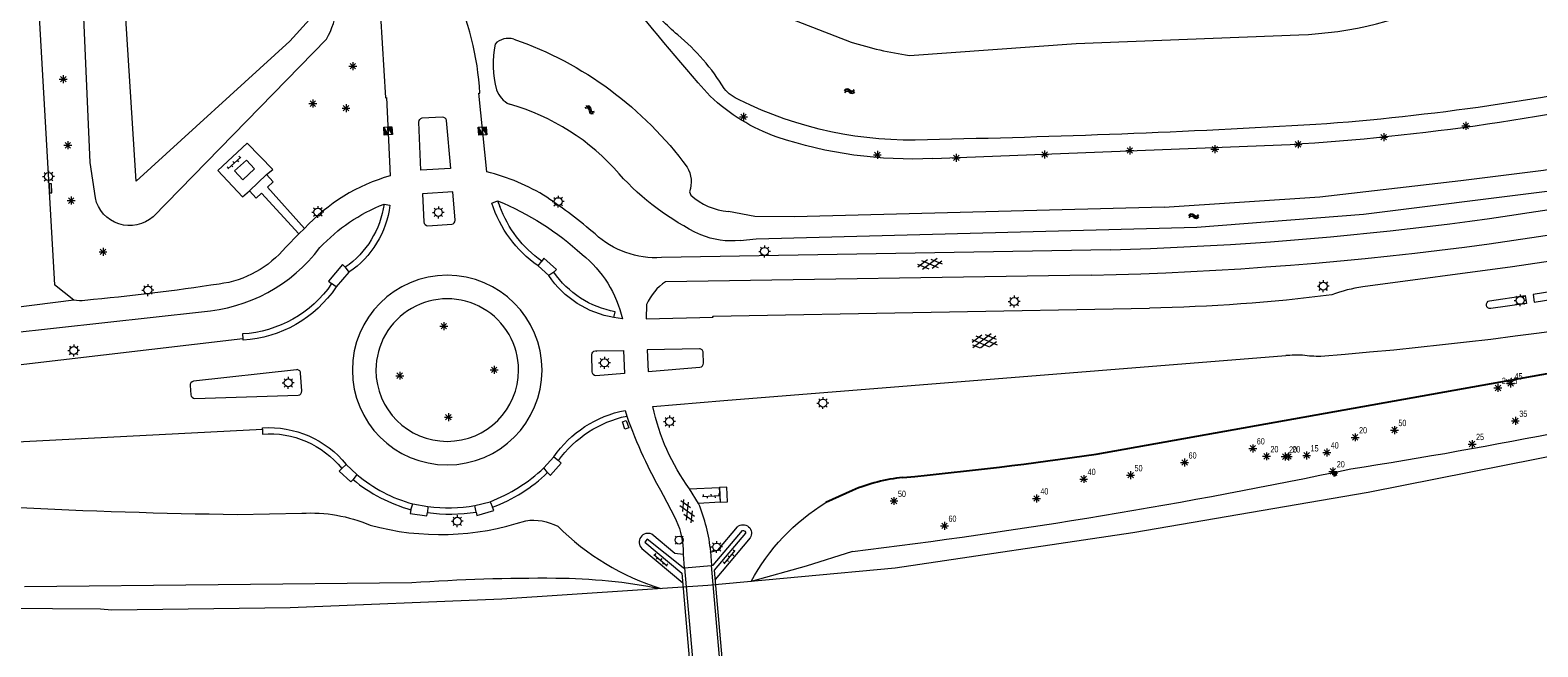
# Model space of a CAD drawing. Extents: x 168769 to 512904, y 516715 to 1559940.
# Tile 219 of 256: x 171486 to 171677, y 518942 to 519020. Entities that reach past the tile are written whole.
import ezdxf

# ---------------------------------------------------------------- set-up
doc = ezdxf.new("R2010")
doc.units = 0
doc.header["$MEASUREMENT"] = 0
doc.layers.get('0').update_dxf_attribs({"linetype": 'CONTINUOUS'})
for name, color, linetype, lineweight in [('+Overig_opstal_BWT', 4, 'CONTINUOUS', 0), ('B03_Overig_bouwwerk', 12, 'CONTINUOUS', 0), ('B04_KUNSTWERK', 32, 'CONTINUOUS', 0), ('Q21_LANTAARNPAAL', 7, 'CONTINUOUS', 18), ('Q23_kolk', 7, 'CONTINUOUS', 18), ('Q26_BOOM', 7, 'CONTINUOUS', 18), ('Q29_Verkeerslicht', 7, 'CONTINUOUS', 0), ('Q97_TROTTOIRKOLK', 7, 'CONTINUOUS', 0), ('S01_symb_gesloten_verh', 7, 'CONTINUOUS', 0), ('S02_symb_open_verh', 7, 'CONTINUOUS', 13), ('T09_INSTEEKSLOOT', 72, 'CONTINUOUS', 0), ('T51_CULTUURSCHEIDING', 3, 'CONTINUOUS', 0), ('V00_kant_verharding', 252, 'CONTINUOUS', 0), ('W00_KANT_WATER', 140, 'CONTINUOUS', 0)]:
    doc.layers.add(name, color=color, linetype=linetype, lineweight=lineweight)
for name, color, linetype in [('S04_Talud', 7, 'CONTINUOUS'), ('S05_Water', 132, 'CONTINUOUS'), ('T20_TALUD', 34, 'CONTINUOUS')]:
    doc.layers.add(name, color=color, linetype=linetype)
doc.styles.get("Standard").update_dxf_attribs({"font": 'ISOB.SHX'})

# ---------------------------------------------------------------- blocks, each defined once
blk = doc.blocks.new('Q21')
at = {"color": 0}
for points in [[(-1.5, 0), (-1, 0)], [(-1.06, 1.06), (-0.71, 0.71)], [(0, 1.5), (0, 1)], [(1.06, 1.06), (0.71, 0.71)], [(1.5, 0), (1, 0)], [(-1.06, -1.06), (-0.71, -0.71)], [(0, -1.5), (0, -1)], [(1.06, -1.06), (0.71, -0.71)]]:
    blk.add_lwpolyline(points, dxfattribs=at)
blk.add_circle((0, 0), 1, dxfattribs=at)
blk = doc.blocks.new('S014')
at = {"color": 0}
for p, q in [((0, -0.75), (4.2, 1.67)), ((0, 0.65), (1.78, 1.67)), ((5.07, -1.52), (0, 1.4)), ((2.64, -1.52), (0, 0)), ((1.08, -1.52), (6.15, 1.4)), ((6.15, -0.75), (1.95, 1.67)), ((3.51, -1.52), (6.15, 0)), ((6.15, 0.65), (4.37, 1.67))]:
    blk.add_line(p, q, dxfattribs=at)
blk = doc.blocks.new('S04')
at = {"color": 0}
for p, q in [((0, 0.5), (0.5, 0.5)), ((0, 0.25), (1, 0.25)), ((0, 0), (0.5, 0)), ((0, -0.25), (1, -0.25)), ((0, -0.5), (0.5, -0.5))]:
    blk.add_line(p, q, dxfattribs=at)
blk = doc.blocks.new('S05')
at = {"color": 0}
for p, q in [((0.08, 0.3), (0.38, 0.59)), ((0.11, -0.19), (0.41, 0.09)), ((0.38, 0.59), (0.68, 0.71)), ((0.41, 0.09), (0.71, 0.21)), ((0.68, 0.71), (1.01, 0.62)), ((0.71, 0.21), (1.02, 0.12)), ((1.01, 0.62), (1.33, 0.37)), ((1.02, 0.12), (1.36, -0.12)), ((1.33, 0.37), (1.66, 0.13)), ((1.66, 0.13), (1.97, 0.04)), ((1.97, 0.04), (2.28, 0.16)), ((2.28, 0.16), (2.58, 0.44)), ((1.36, -0.12), (1.68, -0.37)), ((1.68, -0.37), (2, -0.46)), ((2, -0.46), (2.31, -0.33)), ((2.31, -0.33), (2.61, -0.05))]:
    blk.add_line(p, q, dxfattribs=at)
blk = doc.blocks.new('S016')
at = {"color": 0, "linetype": 'Continuous'}
for points in [[(0.01, -0.38), (2.65, 1.15)], [(2.65, -1.15), (0.01, 0.38)], [(5.07, -1.15), (1.09, 1.15)], [(1.09, -1.15), (5.07, 1.15)], [(6.16, -0.38), (3.51, 1.15)], [(3.51, -1.15), (6.16, 0.37)]]:
    blk.add_lwpolyline(points, dxfattribs=at)
blk = doc.blocks.new('Q29')
at = {"color": 0}
for p, q in [((-1, 1), (-0.7, 0.7)), ((1, 1), (0.7, 0.7)), ((-0.7, -0.7), (-1, -1)), ((0.7, -0.7), (1, -1))]:
    blk.add_line(p, q, dxfattribs=at)
blk.add_circle((0, 0), 1, dxfattribs=at)
blk = doc.blocks.new('Q26')
at = {"color": 0}
for p, q in [((-1, 0), (1, 0)), ((-0.7, 0.7), (0.7, -0.7)), ((0.7, 0.7), (-0.7, -0.7)), ((0, 1), (0, -1))]:
    blk.add_line(p, q, dxfattribs=at)
blk = doc.blocks.new('S026')
for p, q in [((0, 0), (4.4, 0)), ((0.2, 0.5), (0.2, 0)), ((1.2, 0), (1.2, -0.5)), ((2.2, 0.5), (2.2, 0)), ((3.2, 0), (3.2, -0.5)), ((4.2, 0.5), (4.2, 0))]:
    blk.add_line(p, q)
blk = doc.blocks.new('Q97')
blk.add_hatch(color=256).paths.add_polyline_path([(-1, 1), (-1, 0), (1, 1)])
blk.add_line((1, 1), (-1, 0))
at = {"color": 0}
for points in [[(-1, 0), (-1, 1), (1, 1), (1, 0), (-1, 0)], [(0, 0.8), (0, 1)]]:
    blk.add_lwpolyline(points, dxfattribs=at)
blk = doc.blocks.new('Q23')
at = {"color": 0}
blk.add_lwpolyline([(0.99, -0.5), (-0.99, -0.5), (-0.99, 0.5), (0.99, 0.5), (0.99, -0.5)], dxfattribs=at)

msp = doc.modelspace()

# ---------------------------------------------------------------- linework, layer by layer
at = {"layer": '+Overig_opstal_BWT'}
msp.add_lwpolyline([(171489.03, 518999.62), (171488.99, 519000.76), (171488.67, 519000.75), (171488.71, 518999.61), (171489.03, 518999.62)], dxfattribs=at)
at = {"layer": 'B03_Overig_bouwwerk'}
msp.add_lwpolyline([(171573.63, 518960.41), (171574.58, 518960.46), (171574.49, 518962.33), (171573.55, 518962.28), (171573.63, 518960.41)], dxfattribs=at)
at = {"layer": 'B04_KUNSTWERK'}
for points in [[(171564.39, 518955.75), (171564.12, 518955.35)], [(171568.96, 518952.09), (171564.39, 518955.75)], [(171572.77, 518952.43), (171576.46, 518956.82)], [(171576.85, 518956.49), (171572.9, 518951.8), (171575.81, 518918.51)], [(171564.12, 518955.35), (171568.79, 518951.43), (171570.2, 518935.36), (171569.75, 518935.32), (171569.89, 518933.77), (171570.33, 518933.81), (171570.73, 518929.42), (171568.93, 518929.26), (171569.11, 518927.27), (171570.9, 518927.43), (171571.56, 518920.16), (171569.77, 518920), (171569.95, 518918.01), (171571.74, 518918.17), (171573.68, 518896.17), (171569.94, 518891.74)], [(171568.96, 518952.09), (171569.1, 518952.09), (171569.12, 518952.09)], [(171569.12, 518952.09), (171572.52, 518952.41)], [(171569.12, 518952.09), (171574.1, 518895.59)], [(171572.52, 518952.41), (171572.59, 518952.42), (171572.77, 518952.43)], [(171572.52, 518952.41), (171577.44, 518895.9)]]:
    msp.add_lwpolyline(points, dxfattribs=at)
msp.add_lwpolyline([(171576.46, 518956.82, -0.563426), (171576.85, 518956.49)], format="xyb", dxfattribs=at)
at = {"layer": 'T09_INSTEEKSLOOT'}
for points in [[(171590.4, 518954.17, 0.021302), (171653.5, 518964.65, 0.022429), (171707.54, 518975.52, 0.016913), (171756.02, 518987.01, 0.010047), (171796.25, 519000), (171804.52, 519002.78, -0.009304), (171825.15, 519010.75, 0.025348), (171872.18, 519028.57, 0.007747), (171917.6, 519050.04, -0.009535), (171962.28, 519073.32, 0.020492), (171997.4, 519094.72), (172018.7, 519108.52, 0.017504), (172046.9, 519126.72), (172619.94, 519530.98), (172887.43, 519720.03), (173009.8, 519805.85), (173110.34, 519875.72), (173126.65, 519887.33)], [(171501.85, 518996.59, -0.573413), (171494.53, 518998.96), (171493.89, 519003.44), (171492.6, 519032.46), (171491.98, 519040.53, 0.105109), (171490.3, 519045.81)], [(171523.79, 519019.09, 0.214283), (171524.67, 519027.37)], [(171572.36, 519011.86, -0.012879), (171560.82, 519025.64)], [(171547.52, 519019.09, 0.275025), (171545.14, 519018.46)], [(171547.52, 519019.09, -0.151489), (171569.46, 519002.87)], [(171545.14, 519018.46, 0.119006), (171545.33, 519012.65)], [(171645.81, 519005.75, 0.04201), (171695.46, 519013.01)], [(171545.33, 519012.65, 0.193655), (171546.95, 519010.84)], [(171580.85, 519006.66, -0.10325), (171572.36, 519011.86)], [(171560.87, 519002, 0.147355), (171546.95, 519010.84)], [(171600.56, 519003.95, -0.091881), (171580.85, 519006.66)], [(171571.18, 518994.29, -0.098135), (171560.87, 519002)], [(171569.46, 519002.87, -0.231345), (171569.75, 518999.76)], [(171569.92, 518999.31, 0.158789), (171574.68, 518997.24)], [(171576.17, 518993.58, -0.12599), (171571.18, 518994.29)], [(171534.6, 518950.25, -0.019317), (171552.83, 518950.82, -0.046795), (171566.15, 518949.48)]]:
    msp.add_lwpolyline(points, format="xyb", dxfattribs=at)
for points in [[(171523.79, 519019.09), (171501.85, 518996.59)], [(171667.44, 519001.17), (171677.9, 519002.5), (171695.99, 519005.68), (171722.59, 519011.76)], [(171578.21, 518993.79), (171634.01, 518995.26), (171655.12, 518996.89), (171678.37, 518999.84), (171696.46, 519003.02), (171718.77, 519007.95)], [(171600.56, 519003.95), (171645.81, 519005.75)], [(171569.75, 518999.76), (171569.92, 518999.31)], [(171629.88, 518997.79), (171649.59, 518999.1), (171667.44, 519001.17)], [(171629.88, 518997.79), (171583.06, 518996.57)], [(171583.06, 518996.57), (171578.02, 518996.61), (171574.68, 518997.24)], [(171576.17, 518993.58), (171578.21, 518993.79)], [(171590.4, 518954.17), (171584.55, 518952.3), (171577.56, 518950.36)], [(171485.54, 518949.74), (171534.6, 518950.25)]]:
    msp.add_lwpolyline(points, dxfattribs=at)
at = {"layer": 'T20_TALUD'}
for points in [[(171596.77, 518963.55, 0.012345), (171621.26, 518966.51), (171684.05, 518977.75, 0.011546), (171729.95, 518987.98, 0.029794), (171772.31, 519000), (171777.39, 519001.63, 0.010897), (171827.31, 519018.7), (171870.34, 519034.9, -0.020913), (171913.66, 519054.32), (171959.7, 519078.66, 0.005292), (171995.18, 519099.53), (172000, 519102.65, 0.006402), (172028.94, 519121.64)], [(171596.77, 518963.55, 0.075309), (171590.41, 518961.92), (171587.04, 518960.39)]]:
    msp.add_lwpolyline(points, format="xyb", dxfattribs=at)
at = {"layer": 'T51_CULTUURSCHEIDING'}
for points in [[(171118.32, 518963.11), (171392.27, 518960.27), (171484.09, 518959.8, 0.010068), (171512.5, 518958.88), (171520.67, 518959.02)], [(171577.56, 518950.36, -0.134593), (171587.04, 518960.39)], [(171520.67, 518959.02, -0.118138), (171529.32, 518957.51)], [(171529.32, 518957.51, 0.147162), (171549.03, 518958.08)], [(171549.03, 518958.08, -0.154681), (171553.07, 518957.38)], [(171553.07, 518957.38, 0.120322), (171566.15, 518949.48)]]:
    msp.add_lwpolyline(points, format="xyb", dxfattribs=at)
at = {"layer": 'V00_kant_verharding'}
for points in [[(171468.49, 519066.91), (171484.14, 519044.67, -0.157356), (171486.5, 519037.83), (171486.61, 519035.94), (171489.34, 518987.96)], [(171543.22, 519012.23, 0.097089), (171539.8, 519025.68)], [(171535.5, 519008.58, -0.349536), (171535.92, 519009.1)], [(171538.43, 519009.24, -0.40312), (171538.95, 519008.78)], [(171623.06, 518992.4, 0.04661), (171703.54, 519002.14), (171720.02, 519005.89)], [(171531.86, 519001.77, 0.138119), (171521.02, 518995.1)], [(171551.7, 518999.06, 0.082151), (171544.08, 519002.26)], [(171620.6, 518989.18, 0.056727), (171720.64, 519002.82)], [(171736.68, 519003.15, -0.029512), (171673.97, 518990.24)], [(171522.96, 518992.67, -0.112439), (171531.09, 518998.18)], [(171531.09, 518998.18, -0.207948), (171526.18, 518990.18)], [(171531.83, 518998.03, -0.214256), (171526.64, 518989.55)], [(171550.58, 518990.36, -0.16565), (171544.74, 518998.32)], [(171545.47, 518998.6, -0.089287), (171556.15, 518991.8)], [(171551.05, 518990.95, -0.150866), (171545.74, 518997.9)], [(171557.81, 518994.4, 0.027644), (171551.7, 518999.06)], [(171536.12, 518995.92, 0.380765), (171536.64, 518995.45)], [(171539.66, 518995.63, 0.384111), (171540.09, 518996.13)], [(171746.79, 518996.55, -0.051092), (171649.71, 518978.89)], [(171566.21, 518991.41, -0.205447), (171557.81, 518994.4)], [(171507.99, 518984.54, 0.216457), (171522.96, 518992.67)], [(171518.64, 518992.75, -0.19302), (171510.19, 518988.06)], [(171556.15, 518991.8, -0.170562), (171561.26, 518983.65)], [(171510.19, 518988.06, -0.015916), (171493.22, 518985.99)], [(171524.45, 518988.11, -0.231872), (171513.15, 518981.74)], [(171551.09, 518977.16, 1), (171527.07, 518977.16)], [(171560.2, 518983.81, -0.206314), (171551.96, 518989.12)], [(171560.36, 518984.54, -0.199252), (171552.57, 518989.58)], [(171566.73, 518988.34, 0.152541), (171564.33, 518985.46)], [(171493.22, 518985.99, -0.095521), (171491.8, 518986.02)], [(171525.01, 518987.69, -0.236294), (171513.26, 518980.97)], [(171548.12, 518977.16, 1.000055), (171530.06, 518977.16)], [(171651.1, 518986.69, -0.028037), (171627.99, 518985.02)], [(171655.02, 518987.69, 0.061345), (171651.1, 518986.69)], [(171671.23, 518984.95, -0.989087), (171671.07, 518985.94)], [(171557.4, 518979.11, -0.410273), (171557.84, 518979.61)], [(171571.5, 518979.38, 0.427345), (171571.03, 518979.86)], [(171647.37, 518979.03, 0.019005), (171645.27, 518979)], [(171649.71, 518978.89, -0.032518), (171647.37, 518979.03)], [(171520.51, 518976.78, 0.452864), (171519.99, 518977.21)], [(171527.07, 518977.16, 1), (171551.09, 518977.16)], [(171530.06, 518977.16, 0.999945), (171548.12, 518977.16)], [(171557.92, 518976.44, -0.378281), (171557.42, 518976.94)], [(171571.09, 518977.51, 0.357831), (171571.54, 518978.03)], [(171506.94, 518975.76, 0.34007), (171506.53, 518975.19)], [(171506.61, 518974.04, 0.354727), (171507.12, 518973.58)], [(171520.23, 518973.97, 0.38925), (171520.67, 518974.51)], [(171552.57, 518966.18, -0.193289), (171561.62, 518972.06)], [(171553.16, 518965.7, -0.185093), (171561.82, 518971.34)], [(171561.82, 518971.34, 0.044886), (171566.43, 518961.33)], [(171569.76, 518962.1, -0.102931), (171565.11, 518972.55)], [(171515.7, 518969.84, -0.243532), (171526.29, 518965.22)], [(171515.7, 518969.06, -0.247049), (171525.73, 518964.7)], [(171527.17, 518963.28, 0.101851), (171534.49, 518959.46)], [(171527.66, 518963.92, 0.107922), (171534.71, 518960.21)], [(171544.51, 518960.49, 0.097311), (171551.32, 518964.76)], [(171544.81, 518959.78, 0.103846), (171551.8, 518964.17)], [(171536.64, 518959.89, 0.082043), (171542.6, 518960.02)], [(171572.45, 518954.16, 0.074342), (171570.9, 518960.27)], [(171536.58, 518959.12, 0.076837), (171542.75, 518959.18)], [(171567.85, 518958.59, -0.109204), (171568.95, 518954.43)], [(171575.82, 518957.32, -0.866352), (171577.43, 518955.89)], [(171564.98, 518956.37, 0.844905), (171563.72, 518954.57)]]:
    msp.add_lwpolyline(points, format="xyb", dxfattribs=at)
for points in [[(171530.82, 519022.04), (171530.63, 519022.02), (171531.27, 519011.65), (171531.39, 519011.68)], [(171531.39, 519011.68), (171531.86, 519001.77)], [(171544.08, 519002.26), (171543.1, 519012.22), (171543.22, 519012.23)], [(171535.92, 519009.1), (171538.43, 519009.24)], [(171539.49, 519002.7), (171535.76, 519002.49), (171535.5, 519008.58)], [(171538.95, 519008.78), (171539.49, 519002.7)], [(171516.2, 519001.95), (171517, 519002.55), (171513.76, 519005.89), (171510.03, 519002.46), (171513.18, 518999.1), (171514.03, 518999.87)], [(171514.7, 519002.65), (171513.22, 519001.28), (171512.17, 519002.38), (171513.66, 519003.75), (171514.7, 519002.65)], [(171521.02, 518995.1), (171516.33, 519000.31), (171517.06, 519001), (171516.2, 519001.95), (171514.03, 518999.87), (171514.88, 518998.95), (171515.57, 518999.57), (171520.29, 518994.4)], [(171539.78, 518999.72), (171535.95, 518999.48), (171536.12, 518995.92)], [(171540.09, 518996.13), (171539.78, 518999.72)], [(171531.09, 518998.18), (171531.83, 518998.03)], [(171544.74, 518998.32), (171545.47, 518998.6)], [(171545.47, 518998.6), (171545.74, 518997.9)], [(171536.64, 518995.45), (171539.66, 518995.63)], [(171521.02, 518995.1), (171520.29, 518994.4), (171518.64, 518992.75)], [(171623.06, 518992.4), (171566.21, 518991.41)], [(171526.18, 518990.18), (171525.81, 518990.52), (171524.05, 518988.42), (171524.45, 518988.11)], [(171526.18, 518990.18), (171526.64, 518989.55)], [(171550.58, 518990.36), (171551.05, 518990.95)], [(171551.96, 518989.12), (171550.58, 518990.36)], [(171552.57, 518989.58), (171552.9, 518989.9), (171551.33, 518991.33), (171551.05, 518990.95)], [(171673.97, 518990.24), (171655.02, 518987.69)], [(171491.8, 518986.02), (171489.34, 518987.96)], [(171525.01, 518987.69), (171524.45, 518988.11)], [(171526.64, 518989.55), (171525.01, 518987.69)], [(171552.57, 518989.58), (171551.96, 518989.12)], [(171620.6, 518989.18), (171566.73, 518988.34)], [(171491.8, 518986.02), (171484.17, 518985.06)], [(171671.07, 518985.94), (171675.59, 518986.6), (171675.72, 518985.59), (171671.23, 518984.95)], [(171676.72, 518985.78), (171680.65, 518986.4), (171680.52, 518987.36), (171676.59, 518986.74), (171676.72, 518985.78)], [(171471.19, 518980.49), (171507.99, 518984.54)], [(171560.2, 518983.81), (171560.36, 518984.54)], [(171564.33, 518985.46), (171564.29, 518983.67), (171572.74, 518983.86), (171572.73, 518984.01), (171627.99, 518985.02)], [(171561.26, 518983.65), (171560.2, 518983.81)], [(171513.26, 518980.97), (171513.23, 518981.11), (171513.21, 518981.11), (171449.43, 518973.64)], [(171513.15, 518981.74), (171513.21, 518981.11)], [(171557.42, 518976.94), (171557.4, 518979.11)], [(171557.84, 518979.61), (171561.39, 518979.66)], [(171557.98, 518979.54), (171557.89, 518979.53)], [(171561.39, 518979.66), (171561.55, 518976.71), (171557.92, 518976.44)], [(171571.03, 518979.86), (171564.42, 518979.72), (171564.53, 518976.99), (171571.09, 518977.51)], [(171565.11, 518972.55), (171574.1, 518973.31), (171645.27, 518979)], [(171571.54, 518978.03), (171571.5, 518979.38)], [(171519.99, 518977.21), (171506.94, 518975.76)], [(171520.67, 518974.51), (171520.51, 518976.78)], [(171506.53, 518975.19), (171506.61, 518974.04)], [(171507.12, 518973.58), (171520.23, 518973.97)], [(171561.62, 518972.06), (171561.82, 518971.34)], [(171431.39, 518965.34), (171515.69, 518969.69), (171515.7, 518969.84)], [(171515.69, 518969.69), (171515.7, 518969.06)], [(171525.73, 518964.7), (171526.3, 518965.22)], [(171526.29, 518965.22), (171526.3, 518965.22), (171527.66, 518963.92)], [(171551.32, 518964.76), (171552.57, 518966.18)], [(171551.8, 518964.17), (171552.13, 518963.84), (171552.14, 518963.84), (171553.51, 518965.37), (171553.16, 518965.7)], [(171552.57, 518966.18), (171553.16, 518965.7)], [(171525.73, 518964.7), (171525.4, 518964.36), (171526.88, 518962.99), (171527.17, 518963.28)], [(171527.66, 518963.92), (171527.17, 518963.28)], [(171551.8, 518964.17), (171551.32, 518964.76)], [(171566.43, 518961.33), (171567.85, 518958.59)], [(171569.76, 518962.1), (171573.53, 518962.27), (171573.63, 518960.42), (171570.9, 518960.27)], [(171570.9, 518960.27), (171569.76, 518962.1)], [(171534.49, 518959.46), (171534.39, 518958.98), (171536.51, 518958.68), (171536.58, 518959.12)], [(171534.49, 518959.46), (171534.71, 518960.21)], [(171534.71, 518960.21), (171536.64, 518959.89)], [(171536.64, 518959.89), (171536.58, 518959.12)], [(171542.6, 518960.02), (171544.51, 518960.49)], [(171542.75, 518959.18), (171542.6, 518960.02)], [(171542.75, 518959.18), (171542.85, 518958.74), (171544.97, 518959.39), (171544.81, 518959.78)], [(171544.51, 518960.49), (171544.81, 518959.78)], [(171568.97, 518953.79), (171567.9, 518953.93), (171564.98, 518956.37)], [(171572.36, 518954.1), (171573.36, 518954.36), (171575.82, 518957.32)], [(171577.43, 518955.89), (171573.01, 518950.64)], [(171563.72, 518954.57), (171568.91, 518950.19)], [(171568.95, 518954.43), (171568.97, 518953.79), (171569.1, 518952.09)], [(171572.59, 518952.42), (171572.45, 518954.16)]]:
    msp.add_lwpolyline(points, dxfattribs=at)
at = {"layer": 'W00_KANT_WATER'}
for points in [[(171522.3, 519024.38), (171521.64, 519021.56), (171519.17, 519018.82), (171499.71, 519001.11), (171496.87, 519045.72), (171490.95, 519054.2), (171493.79, 519059.54), (171497.01, 519062.77), (171521.67, 519028.35), (171522.3, 519024.38)], [(171495.2, 518946.9), (171496.6, 518946.8), (171519.2, 518947.1), (171546, 518948.2), (171572.1, 518949.9), (171595.8, 518952.1), (171625.9, 518956.6), (171655.7, 518961.7), (171681.5, 518966.8), (171722.3, 518975.4), (171744.1, 518980.9), (171767.1, 518987.3), (171792.1, 518995.1), (171813.6, 519002.8), (171830.6, 519009.2), (171848, 519015.3), (171863.7, 519021.4), (171880.4, 519028.4), (171898.1, 519036.5)], [(171579.87, 519022.72), (171590.21, 519018.71)], [(171597.6, 519017.03), (171618.74, 519018.55), (171646.9, 519019.63)], [(171052.86, 518950.97), (171145.7, 518950), (171255, 518949.2), (171407, 518947.8), (171452.6, 518947.2), (171495.2, 518946.9)]]:
    msp.add_lwpolyline(points, dxfattribs=at)
for points in [[(171646.9, 519019.63, 0.107006), (171666.08, 519024.49)], [(171568.27, 519019.61, -0.044127), (171564.36, 519023.64)], [(171574.17, 519012.82, 0.082924), (171568.27, 519019.61)], [(171590.21, 519018.71, 0.041021), (171597.6, 519017.03)], [(171576.07, 519011.39, -0.125746), (171574.17, 519012.82)], [(171692.64, 519014.6, -0.036415), (171649.08, 519008.26)], [(171599.89, 519006.34, -0.127322), (171576.07, 519011.39)], [(171649.08, 519008.26, -0.009635), (171599.89, 519006.34)]]:
    msp.add_lwpolyline(points, format="xyb", dxfattribs=at)

# ---------------------------------------------------------------- block references
at = {"layer": 'Q21_LANTAARNPAAL', "xscale": 0.5, "yscale": 0.5}
for p in [(171488.6, 519001.67), (171522.7, 518997.18), (171537.96, 518997.13), (171553.13, 518998.5), (171579.27, 518992.19), (171501.18, 518987.29), (171650.01, 518987.79), (171610.87, 518985.84), (171674.94, 518985.99), (171491.79, 518979.64), (171559, 518978.08), (171518.95, 518975.54), (171586.65, 518972.98), (171567.23, 518970.64), (171540.36, 518958.01), (171573.2, 518954.75)]:
    msp.add_blockref('Q21', p, dxfattribs=at)
at = {"layer": 'Q23_kolk', "xscale": 0.4999999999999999, "yscale": 0.4999999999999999, "rotation": 289.4571695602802}
msp.add_blockref('Q23', (171561.66, 518970.23), dxfattribs=at)
at = {"layer": 'Q26_BOOM', "xscale": 0.5, "yscale": 0.5}
for p in [(171527.14, 519015.65), (171490.47, 519014.01), (171522.07, 519010.92), (171526.27, 519010.34), (171576.6, 519009.24), (171657.66, 519006.67), (171668.06, 519008.09), (171491.04, 519005.64), (171625.52, 519004.98), (171636.28, 519005.14), (171646.81, 519005.75), (171593.55, 519004.43), (171603.54, 519004.05), (171614.73, 519004.47), (171491.47, 518998.63), (171495.5, 518992.14), (171538.65, 518982.72), (171533.07, 518976.45), (171545.03, 518977.2), (171539.23, 518971.19)]:
    msp.add_blockref('Q26', p, dxfattribs=at)
at = {"layer": 'Q26_BOOM', "xscale": 0.5, "yscale": 0.5, "zscale": 0.5}
for p in [(171672.12, 518974.9), (171673.73, 518975.47), (171674.33, 518970.73), (171654.04, 518968.64), (171659.02, 518969.56), (171641.09, 518967.24), (171650.45, 518966.72), (171668.85, 518967.79), (171632.45, 518965.45), (171642.82, 518966.24), (171645.18, 518966.2), (171645.59, 518966.22), (171647.9, 518966.35), (171619.67, 518963.36), (171625.61, 518963.84), (171651.22, 518964.33), (171613.69, 518960.9), (171595.65, 518960.58), (171602.05, 518957.43)]:
    msp.add_blockref('Q26', p, dxfattribs=at)
at = {"layer": 'Q29_Verkeerslicht', "xscale": 0.5, "yscale": 0.5}
msp.add_blockref('Q29', (171568.44, 518955.62), dxfattribs=at)
at = {"layer": 'Q97_TROTTOIRKOLK'}
for p, xscale, yscale, rotation in [((171531.59, 519007.46), 0.4999999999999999, 0.4999999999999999, 93.09851930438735), ((171531.6, 519007.46), 0.5, 0.5, 272.6355347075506), ((171531.61, 519007.46), 0.5, 0.5, 273.0368689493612), ((171543.54, 519007.47), 0.5, 0.5, 95.91007032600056), ((171543.57, 519007.42), 0.4999999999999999, 0.4999999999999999, 275.7492179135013)]:
    msp.add_blockref('Q97', p, dxfattribs=dict(at, xscale=xscale, yscale=yscale, rotation=rotation))
at = {"layer": 'S01_symb_gesloten_verh'}
for name, p, xscale, yscale, rotation in [('S016', (171601.72, 518990.79), 0.4999999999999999, 0.4999999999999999, 187.4116468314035), ('S014', (171608.61, 518981.07), 0.4999999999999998, 0.4999999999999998, 187.4138770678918)]:
    msp.add_blockref(name, p, dxfattribs=dict(at, xscale=xscale, yscale=yscale, rotation=rotation))
at = {"layer": 'S01_symb_gesloten_verh', "xscale": 0.4999999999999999, "yscale": 0.4999999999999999, "zscale": 0.712406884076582, "rotation": 114.1331594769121}
msp.add_blockref('S016', (171570.1, 518957.88), dxfattribs=at)
at = {"layer": 'S02_symb_open_verh'}
for p, xscale, yscale, zscale, rotation in [((171511.31, 519002.67), 0.5, 0.5, 0.5778185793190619, 42.04946296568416), ((171571.39, 518961.15), 0.4999999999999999, 0.4999999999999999, 0.4516443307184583, 2.962985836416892), ((171565.25, 518953.78), 0.5, 0.5, 0.4516443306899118, 320.3987029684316), ((171574.14, 518952.63), 0.5, 0.5, 0.451644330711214, 49.8131419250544)]:
    msp.add_blockref('S026', p, dxfattribs=dict(at, xscale=xscale, yscale=yscale, zscale=zscale, rotation=rotation))
at = {"layer": 'S04_Talud', "xscale": 0.4999999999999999, "yscale": 0.4999999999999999, "rotation": 281.7650249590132}
msp.add_blockref('S04', (171651.41, 518964.21), dxfattribs=at)
at = {"layer": 'S05_Water', "xscale": 0.5, "yscale": 0.5}
for p, rotation in [((171589.35, 519012.41), 2.598226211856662), ((171556.57, 519010.5), 323.3210875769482), ((171632.95, 518996.58), 2.598226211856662)]:
    msp.add_blockref('S05', p, dxfattribs=dict(at, rotation=rotation))

# ---------------------------------------------------------------- texts
at = {"layer": 'Q26_BOOM', "width": 0.7125}
for s, p in [('45', (171674.23, 518975.97)), ('2x15', (171672.62, 518975.4)), ('50', (171659.52, 518970.06)), ('35', (171674.83, 518971.23)), ('20', (171654.54, 518969.14)), ('25', (171669.35, 518968.29)), ('60', (171641.59, 518967.74)), ('20', (171643.32, 518966.74)), ('20', (171645.68, 518966.7)), ('20', (171646.09, 518966.72)), ('15', (171648.4, 518966.85)), ('40', (171650.95, 518967.22)), ('50', (171626.11, 518964.34)), ('60', (171632.95, 518965.95)), ('20', (171651.72, 518964.83)), ('40', (171620.17, 518963.86)), ('50', (171596.15, 518961.08)), ('40', (171614.19, 518961.4)), ('60', (171602.55, 518957.93))]:
    msp.add_text(s, height=0.8, dxfattribs=at).set_placement(p)

doc.saveas('drawing.dxf')
